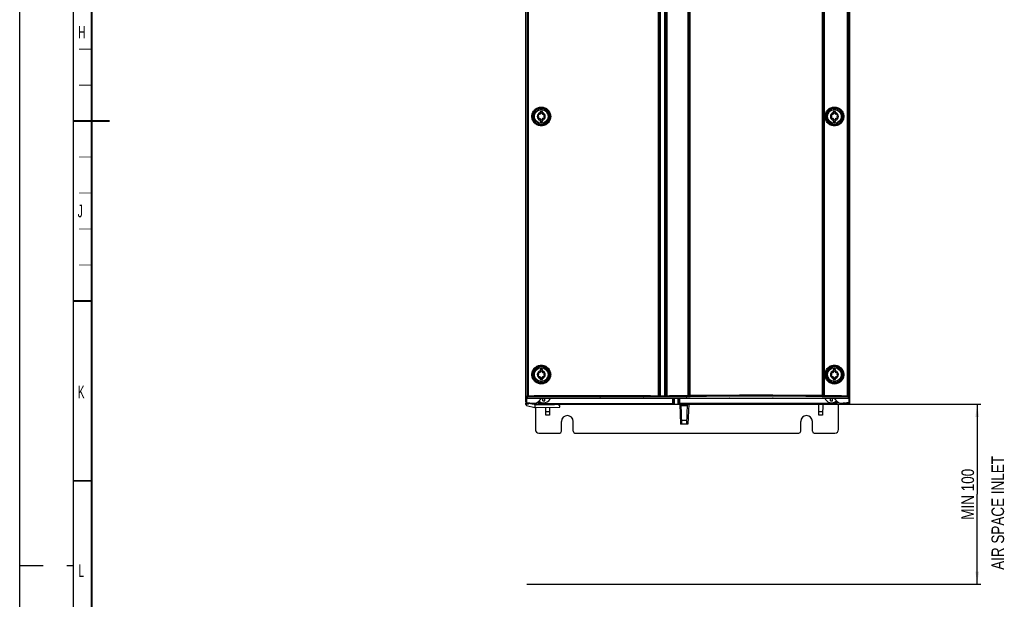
# Model space of a CAD drawing. Header units: millimetres. Extents: x 0 to 1189, y 0 to 841.
# Tile 8 of 67: x 0 to 274, y 288 to 449. Entities that reach past the tile are written whole.
import ezdxf

# ---------------------------------------------------------------- set-up
doc = ezdxf.new("R2010")
doc.units = ezdxf.units.MM
doc.header["$LTSCALE"] = 65.395
doc.linetypes.add('DASHED', pattern=[0.2, 0.1, -0.1])
doc.layers.get('0').update_dxf_attribs({"linetype": 'CONTINUOUS'})
doc.layers.add('DRAFTS', color=7, linetype='CONTINUOUS')
doc.layers.add('ROUNDS', color=7, linetype='CONTINUOUS')
doc.styles.get("Standard").update_dxf_attribs({"font": 'txt', "width": 0.8})
doc.styles.add('TEXTSTYLE_2', font='txt', dxfattribs={"width": 0.6})
doc.dimstyles.new('DIMSTYLE_1', dxfattribs={"dimtxt": 3.5, "dimasz": 3.5, "dimexe": 0.18, "dimexo": 0.0625, "dimgap": 0.09, "dimtad": 1, "dimlfac": 2, "dimdsep": 46, "dimtxsty": 'STANDARD', "dimblk": '_FILLED', "dimblk1": '_FILLED', "dimblk2": '_FILLED', "dimcen": 0.09, "dimclrt": 5, "dimadec": 0, "dimazin": 0, "dimtp": 0.01, "dimtm": 0.01, "dimtfac": 1, "dimtofl": 0, "dimtmove": 0, "dimatfit": 3, "dimldrblk": '_FILLED', "dimfxl": 1, "dimtolj": 1, "dimarcsym": 0})

# ---------------------------------------------------------------- blocks, each defined once
blk = doc.blocks.new('_FILLED')
at = {"color": 0, "linetype": 'BYBLOCK'}
blk.add_solid([(0, 0), (-1, 0.143), (-1, -0.143)], dxfattribs=at)
blk = doc.blocks.new('*D1')
at = {"color": 2, "linetype": 'CONTINUOUS'}
for p, q in [((227.77, 341.78), (267.22, 341.78)), ((266.22, 341.78), (266.22, 316.78)), ((266.22, 291.78), (266.22, 316.78)), ((230.52, 291.78), (267.22, 291.78))]:
    blk.add_line(p, q, dxfattribs=at)
at = {"color": 2, "linetype": 'CONTINUOUS', "xscale": 3.5, "yscale": 3.5, "zscale": 3.5}
for p, rotation in [((266.22, 341.78), 90), ((266.22, 291.78), 270)]:
    blk.add_blockref('_FILLED', p, dxfattribs=dict(at, rotation=rotation))
at = {"color": 5, "linetype": 'CONTINUOUS', "insert": (261.84, 316.78), "char_height": 3.5, "width": 19.6, "attachment_point": 2, "rotation": 90, "line_spacing_factor": 0.9}
blk.add_mtext('MIN 100', dxfattribs=at)

msp = doc.modelspace()

# ---------------------------------------------------------------- linework, layer by layer
at = {"color": 7, "linetype": 'CONTINUOUS'}
for p, q in [((0, 0), (0, 841)), ((230.7701, 342.1269), (230.7701, 571.4346)), ((140.7701, 342.4298), (140.7701, 556.8574)), ((144.7076, 423.1808), (144.7076, 422.4277)), ((145.3326, 423.1808), (144.7076, 423.1808)), ((145.3326, 422.4277), (145.3326, 423.1808)), ((226.8326, 423.1808), (226.2076, 423.1808)), ((226.2076, 423.1808), (226.2076, 422.4277)), ((226.8326, 422.4277), (226.8326, 423.1808)), ((144.7076, 421.1338), (144.7076, 420.3808)), ((144.7076, 420.3808), (145.3326, 420.3808)), ((145.3326, 420.3808), (145.3326, 421.1338)), ((226.2076, 421.1338), (226.2076, 420.3808)), ((226.2076, 420.3808), (226.8326, 420.3808)), ((226.8326, 420.3808), (226.8326, 421.1338)), ((145.3326, 351.4308), (144.7076, 351.4308)), ((144.7076, 351.4308), (144.7076, 350.6777)), ((145.3326, 350.6777), (145.3326, 351.4308)), ((226.8326, 351.4308), (226.2076, 351.4308)), ((226.2076, 351.4308), (226.2076, 350.6777)), ((226.8326, 350.6777), (226.8326, 351.4308)), ((144.7076, 349.3838), (144.7076, 348.6308)), ((144.7076, 348.6308), (145.3326, 348.6308)), ((145.3326, 348.6308), (145.3326, 349.3838)), ((226.2076, 349.3838), (226.2076, 348.6308)), ((226.2076, 348.6308), (226.8326, 348.6308)), ((226.8326, 348.6308), (226.8326, 349.3838)), ((141.0197, 343.5322), (230.5205, 343.5322)), ((145.4701, 342.7475), (145.4701, 343.5322)), ((145.9701, 342.7475), (145.9701, 343.5322)), ((161.4633, 343.5308), (161.3269, 343.5308)), ((173.4633, 343.5308), (173.3269, 343.5308)), ((181.787, 343.5322), (181.7868, 342.0411)), ((181.8951, 341.7808), (181.8951, 343.5322)), ((181.9475, 343.5322), (181.9475, 341.7808)), ((183.0927, 341.7808), (183.0927, 343.5322)), ((183.1451, 341.7808), (183.1451, 343.5322)), ((183.2534, 342.0411), (183.2532, 343.5322)), ((185.4633, 343.5308), (185.3269, 343.5308)), ((197.4633, 343.5308), (197.3269, 343.5308)), ((209.4633, 343.5308), (209.3269, 343.5308)), ((225.4701, 342.7475), (225.4701, 343.5322)), ((225.9701, 342.7475), (225.9701, 343.5322)), ((140.7701, 341.7241), (140.7701, 342.1095)), ((140.9572, 341.4821), (143.2701, 340.8808)), ((141.0114, 342.1799), (141.5201, 342.1622)), ((143.0437, 341.7533), (141.4701, 342.0308)), ((142.6701, 342.1374), (142.6701, 341.8192)), ((143.4506, 341.7462), (143.0437, 341.7533)), ((148.7201, 341.6308), (143.2701, 341.6308)), ((143.2701, 341.6308), (143.2701, 340.8808)), ((143.2701, 340.8808), (150.2201, 340.9414)), ((143.7701, 341.7808), (143.4195, 341.7808)), ((145.7466, 341.7808), (181.5201, 341.7808)), ((146.2563, 341.7808), (146.2589, 341.6308)), ((146.3087, 338.7808), (146.2716, 340.907)), ((147.3459, 340.9163), (147.3087, 338.7808)), ((147.361, 341.7808), (147.3584, 341.6308)), ((148.7201, 341.7808), (148.7201, 341.6308)), ((150.2201, 341.3808), (149.7853, 341.7808)), ((150.2201, 340.9414), (150.2201, 341.3808)), ((181.6828, 341.8382), (181.6829, 341.8383)), ((181.8951, 341.7808), (183.1451, 341.7808)), ((183.5201, 341.7808), (225.6937, 341.7808)), ((183.5376, 341.7808), (183.7296, 336.2808)), ((184.1046, 336.2808), (183.9126, 341.7808)), ((185.6277, 341.7808), (185.4356, 336.2808)), ((186.0027, 341.7808), (185.8106, 336.2808)), ((222.2316, 338.7808), (222.1792, 341.7808)), ((223.2839, 341.7808), (223.2316, 338.7808)), ((227.7701, 341.7808), (230.5288, 341.8771)), ((228.8701, 341.8192), (228.8701, 342.1369)), ((230.5288, 342.1799), (230.0201, 342.1622)), ((230.0701, 341.8611), (230.0701, 342.1639)), ((147.3087, 338.7808), (146.3087, 338.7808)), ((223.2316, 338.7808), (222.2316, 338.7808)), ((185.8106, 336.2808), (183.7296, 336.2808)), ((141.0197, 291.7822), (230.5205, 291.7822))]:
    msp.add_line(p, q, dxfattribs=at)
at = {"color": 2, "linetype": 'CONTINUOUS'}
msp.add_line((15, 5), (15, 836), dxfattribs=at)
at = {"color": 9, "linetype": 'CONTINUOUS'}
for p, q in [((141.12, 556.4586), (141.12, 344.1807)), ((141.3671, 556.4586), (141.3671, 344.1807)), ((177.6173, 344.1805), (177.6173, 556.4587)), ((177.7924, 344.1805), (177.7924, 556.4587)), ((177.9467, 344.1708), (177.9467, 556.4685)), ((178.1244, 343.912), (178.1244, 556.7273)), ((179.4155, 343.912), (179.4155, 556.7273)), ((179.5935, 556.4685), (179.5935, 344.1708)), ((179.7481, 556.4586), (179.7481, 344.1806)), ((179.9226, 556.4586), (179.9226, 344.1806)), ((185.9077, 344.1853), (185.9077, 556.4539)), ((186.0931, 344.1961), (186.0931, 556.4432)), ((186.2055, 556.4351), (186.2055, 344.2042)), ((186.3607, 556.4351), (186.3607, 344.2042)), ((223.1795, 344.2042), (223.1795, 556.4351)), ((223.3347, 344.2042), (223.3347, 556.4351)), ((223.4471, 556.4432), (223.4471, 344.1961)), ((223.6325, 556.4539), (223.6325, 344.1853)), ((230.1746, 344.1801), (230.1746, 556.4591)), ((230.4207, 344.1801), (230.4207, 556.4591)), ((141.0114, 342.1799), (141.0114, 343.5325)), ((141.3671, 344.1807), (141.12, 344.1807)), ((161.3269, 343.5322), (161.3269, 343.5308)), ((161.4633, 343.5308), (161.4633, 343.5322)), ((173.3269, 343.5322), (173.3269, 343.5308)), ((173.4633, 343.5308), (173.4633, 343.5322)), ((177.6147, 343.931), (177.769, 343.9213)), ((177.6173, 344.1805), (177.7924, 344.1805)), ((177.7924, 344.1805), (177.9467, 344.1708)), ((178.1244, 344.1615), (179.4155, 344.1615)), ((178.1244, 343.912), (179.4155, 343.912)), ((179.5935, 344.1708), (179.7481, 344.1806)), ((179.7481, 344.1806), (179.9226, 344.1806)), ((179.7716, 343.9213), (179.9262, 343.9311)), ((181.537, 343.5322), (181.5368, 341.7911)), ((183.5034, 341.7911), (183.5032, 343.5322)), ((185.3269, 343.5322), (185.3269, 343.5308)), ((185.4633, 343.5308), (185.4633, 343.5322)), ((186.0931, 344.1961), (186.2055, 344.2042)), ((186.2055, 344.2042), (186.3607, 344.2042)), ((186.2812, 343.9466), (186.3936, 343.9547)), ((197.3269, 343.5322), (197.3269, 343.5308)), ((197.4633, 343.5308), (197.4633, 343.5322)), ((209.3269, 343.5322), (209.3269, 343.5308)), ((209.4633, 343.5308), (209.4633, 343.5322)), ((223.1466, 343.9547), (223.259, 343.9466)), ((223.1795, 344.2042), (223.3347, 344.2042)), ((223.3347, 344.2042), (223.4471, 344.1961)), ((230.1746, 344.1801), (230.4207, 344.1801)), ((230.5288, 343.5325), (230.5288, 342.1269)), ((145.7465, 342.0368), (181.5368, 342.0368)), ((145.7465, 342.0368), (145.7465, 341.7911)), ((145.7465, 341.7911), (181.5368, 341.7911)), ((145.7466, 341.7808), (145.7465, 341.7911)), ((147.3252, 339.7284), (146.2921, 339.7284)), ((225.6937, 342.0368), (183.5034, 342.0368)), ((225.6937, 341.7911), (183.5034, 341.7911)), ((185.6114, 341.3157), (183.9288, 341.3157)), ((223.2481, 339.7284), (222.215, 339.7284)), ((225.6937, 341.7911), (225.6937, 342.0368)), ((225.6937, 341.7808), (225.6937, 341.7911)), ((230.5288, 342.1269), (230.0701, 342.1109)), ((230.7701, 342.1269), (230.5288, 342.1269)), ((185.4693, 337.2459), (184.0709, 337.2459))]:
    msp.add_line(p, q, dxfattribs=at)
at = {"color": 3, "linetype": 'CONTINUOUS'}
for p, q in [((143.3701, 340.8808), (143.3701, 334.7808)), ((227.6701, 334.7808), (227.6701, 341.7808)), ((144.3701, 333.7808), (150.1451, 333.7808)), ((220.8951, 333.7808), (226.6701, 333.7808))]:
    msp.add_line(p, q, dxfattribs=at)
at = {"color": 7, "linetype": 'DASHED'}
msp.add_line((0, 297), (15, 297), dxfattribs=at)
at = {"color": 7, "linetype": 'CONTINUOUS', "const_width": 0.5}
for points in [[(20, 10), (20, 831)], [(25, 420.5), (15, 420.5)], [(20, 370.5), (15, 370.5)], [(20, 320.5), (15, 320.5)]]:
    msp.add_lwpolyline(points, dxfattribs=at)
at = {"color": 2, "linetype": 'CONTINUOUS', "const_width": 0.25}
for points in [[(20, 440.5), (16.5, 440.5)], [(20, 430.5), (16.5, 430.5)], [(20, 410.5), (16.5, 410.5)], [(20, 400.5), (16.5, 400.5)], [(20, 390.5), (16.5, 390.5)], [(20, 380.5), (16.5, 380.5)]]:
    msp.add_lwpolyline(points, dxfattribs=at)
at = {"color": 7, "linetype": 'CONTINUOUS'}
for points in [[(181.6356, 341.8091), (181.6516, 341.8179), (181.6675, 341.8277), (181.6829, 341.8383)], [(183.3573, 341.8383), (183.3727, 341.8277), (183.3886, 341.8179), (183.4046, 341.8091)]]:
    msp.add_lwpolyline(points, dxfattribs=at)
for centre, radius, start, end in [((145.0201, 421.7808), 1.1, 106.504516, 253.495484), ((144.336, 422.1758), 0.1975, 73.633617, 226.366383), ((143.9594, 421.7808), 0.3483, 313.633617, 46.366383), ((144.4897, 422.6994), 0.3483, 253.633617, 346.366383), ((145.0201, 422.5708), 0.1975, 13.633617, 166.366383), ((145.5505, 422.6994), 0.3483, 193.633617, 286.366383), ((145.0201, 421.7808), 1.1, 286.504516, 73.495484), ((145.7043, 422.1758), 0.1975, 313.633617, 106.366383), ((146.0809, 421.7808), 0.3483, 133.633617, 226.366383), ((226.5201, 421.7808), 1.1, 106.504516, 253.495484), ((225.836, 422.1758), 0.1975, 73.633617, 226.366383), ((225.4594, 421.7808), 0.3483, 313.633617, 46.366383), ((225.9897, 422.6994), 0.3483, 253.633617, 346.366383), ((226.5201, 422.5708), 0.1975, 13.633617, 166.366383), ((227.0505, 422.6994), 0.3483, 193.633617, 286.366383), ((226.5201, 421.7808), 1.1, 286.504516, 73.495484), ((227.2043, 422.1758), 0.1975, 313.633617, 106.366383), ((227.5809, 421.7808), 0.3483, 133.633617, 226.366383), ((144.336, 421.3858), 0.1975, 133.633617, 286.366383), ((144.4897, 420.8621), 0.3483, 13.633617, 106.366383), ((145.0201, 420.9908), 0.1975, 193.633617, 346.366383), ((145.5505, 420.8621), 0.3483, 73.633617, 166.366383), ((145.7043, 421.3858), 0.1975, 253.633617, 46.366383), ((225.836, 421.3858), 0.1975, 133.633617, 286.366383), ((225.9897, 420.8621), 0.3483, 13.633617, 106.366383), ((226.5201, 420.9908), 0.1975, 193.633617, 346.366383), ((227.0505, 420.8621), 0.3483, 73.633617, 166.366383), ((227.2043, 421.3858), 0.1975, 253.633617, 46.366383), ((145.0201, 350.0308), 1.1, 106.504516, 253.495484), ((144.336, 350.4258), 0.1975, 73.633617, 226.366383), ((144.4897, 350.9494), 0.3483, 253.633617, 346.366383), ((145.0201, 350.8208), 0.1975, 13.633617, 166.366383), ((145.5505, 350.9494), 0.3483, 193.633617, 286.366383), ((145.0201, 350.0308), 1.1, 286.504516, 73.495484), ((145.7043, 350.4258), 0.1975, 313.633617, 106.366383), ((226.5201, 350.0308), 1.1, 106.504516, 253.495484), ((225.836, 350.4258), 0.1975, 73.633617, 226.366383), ((225.9897, 350.9494), 0.3483, 253.633617, 346.366383), ((226.5201, 350.8208), 0.1975, 13.633617, 166.366383), ((227.0505, 350.9494), 0.3483, 193.633617, 286.366383), ((226.5201, 350.0308), 1.1, 286.504516, 73.495484), ((227.2043, 350.4258), 0.1975, 313.633617, 106.366383), ((144.336, 349.6358), 0.1975, 133.633617, 286.366383), ((143.9594, 350.0308), 0.3483, 313.633617, 46.366383), ((144.4897, 349.1121), 0.3483, 13.633617, 106.366383), ((145.0201, 349.2408), 0.1975, 193.633617, 346.366383), ((145.5505, 349.1121), 0.3483, 73.633617, 166.366383), ((145.7043, 349.6358), 0.1975, 253.633617, 46.366383), ((146.0809, 350.0308), 0.3483, 133.633617, 226.366383), ((225.836, 349.6358), 0.1975, 133.633617, 286.366383), ((225.4594, 350.0308), 0.3483, 313.633617, 46.366383), ((225.9897, 349.1121), 0.3483, 13.633617, 106.366383), ((226.5201, 349.2408), 0.1975, 193.633617, 346.366383), ((227.0505, 349.1121), 0.3483, 73.633617, 166.366383), ((227.2043, 349.6358), 0.1975, 253.633617, 46.366383), ((227.5809, 350.0308), 0.3483, 133.633617, 226.366383), ((141.0201, 342.4298), 0.25, 179.999707, 267.999677), ((145.7466, 344.7807), 3, 233.879403, 269.999972), ((145.7465, 344.7909), 2.9998, 234.063876, 269.999703), ((145.7201, 344.1808), 2, 228.520277, 341.026771), ((145.7201, 347.3674), 4.6267, 266.902554, 273.097446), ((161.3269, 343.7808), 0.25, 264.194748, 270), ((161.4633, 343.7808), 0.25, 270, 275.805252), ((173.3269, 343.7808), 0.25, 264.194748, 270), ((173.4633, 343.7808), 0.25, 270, 275.805252), ((185.3269, 343.7808), 0.25, 264.194748, 270), ((185.4633, 343.7808), 0.25, 270, 275.805252), ((197.3269, 343.7808), 0.25, 264.194748, 270), ((197.4633, 343.7808), 0.25, 270, 275.805252), ((209.3269, 343.7808), 0.25, 264.194748, 270), ((209.4633, 343.7808), 0.25, 270, 275.805252), ((225.7201, 344.1808), 2, 198.973229, 313.397061), ((225.7201, 347.3674), 4.6267, 266.902554, 273.097446), ((225.6937, 344.7909), 2.9998, 270.000325, 307.002893), ((225.6937, 344.7807), 3, 270.000033, 307.179356), ((230.5201, 342.4298), 0.25, 272.000323, 0.000293), ((141.0201, 341.7241), 0.25, 180, 255.425784), ((143.7701, 342.1308), 0.5, 210.386623, 270), ((181.5201, 342.0308), 0.25, 270.000177, 297.518737), ((181.5368, 342.0411), 0.25, 305.73324, 359.991274), ((183.5034, 342.0411), 0.25, 180.008728, 234.234807), ((183.5201, 342.0308), 0.25, 242.481141, 269.999951), ((230.5201, 342.1269), 0.25, 272, 360)]:
    msp.add_arc(centre, radius, start, end, dxfattribs=at)
at = {"color": 9, "linetype": 'CONTINUOUS'}
for centre, radius, start, end in [((132.9611, 350.986), 10.6245, 317.307054, 320.168434), ((133.2088, 350.7366), 10.6261, 317.313088, 320.17485), ((145.7465, 344.7865), 2.7498, 235.76603, 269.999713), ((204.7701, -1848.534), 2192.8154, 89.5189781, 90.4810219), ((204.7701, -1840.4625), 2184.4945, 89.5180081, 90.4819919), ((225.6937, 344.7865), 2.7498, 270.000319, 305.556148), ((238.1048, 350.5378), 10.3247, 219.78713, 222.728617), ((238.3526, 350.7872), 10.3232, 219.793567, 222.73463), ((181.5368, 342.041), 0.2499, 293.078704, 293.682758), ((181.5366, 342.0415), 0.2504, 293.690813, 303.128421), ((181.5368, 342.0411), 0.25, 303.136799, 305.73324), ((183.5034, 342.0411), 0.25, 234.234807, 236.8622), ((183.5036, 342.0415), 0.2504, 236.870588, 246.309185), ((183.5034, 342.041), 0.2499, 246.317243, 246.921303)]:
    msp.add_arc(centre, radius, start, end, dxfattribs=at)
at = {"color": 3, "linetype": 'CONTINUOUS'}
for centre, radius, start, end in [((152.2701, 337.0308), 1.625, 0, 180), ((218.7701, 337.0308), 1.625, 0, 180), ((144.3701, 334.7808), 1, 180, 270), ((226.6701, 334.7808), 1, 270, 360)]:
    msp.add_arc(centre, radius, start, end, dxfattribs=at)
at = {"color": 7, "linetype": 'CONTINUOUS'}
for centre, major_axis, ratio, start_param, end_param in [((143.1431, 1441.7694), (0, 1099.6749), 0.0349208, -3.13432901, -3.09049556), ((228.3971, 1441.7694), (0, 1099.6749), 0.0349208, -3.19268975, -3.14885629), ((142.5785, 1441.7694), (0, 1099.656), 0.00872687, -3.13916927, -3.1349861), ((147.0345, 1441.7694), (0, 1099.675), 0.45136398, -3.15044251, -3.14887075), ((224.5057, 1441.7694), (0, 1099.675), 0.45136398, -3.13431456, -3.13274279), ((228.9617, 1441.7694), (0, 1099.656), 0.00872687, -3.1481992, -3.14401603)]:
    msp.add_ellipse(centre, major_axis=major_axis, ratio=ratio, start_param=start_param, end_param=end_param, dxfattribs=at)
at = {"color": 9, "linetype": 'CONTINUOUS'}
for points, knots in [([(142.4053, 421.7808), (142.4053, 421.9515), (142.439, 422.294), (142.5887, 422.7873), (142.8318, 423.242), (143.1589, 423.6405), (143.5575, 423.9676), (144.0123, 424.2106), (144.5057, 424.3603), (145.0188, 424.4108), (145.5319, 424.3603), (146.0253, 424.2106), (146.4801, 423.9676), (146.8787, 423.6405), (147.2058, 423.242), (147.4489, 422.7873), (147.5986, 422.294), (147.6323, 421.9515), (147.6323, 421.7808)], [0, 0, 0, 0, 0.06250098, 0.12500176, 0.18750217, 0.25000213, 0.31250164, 0.37500079, 0.43749976, 0.4999987, 0.56249779, 0.62499716, 0.68749687, 0.74999696, 0.81249738, 0.87499809, 0.937499, 1, 1, 1, 1]), ([(223.9084, 421.7808), (223.9084, 421.9516), (223.9421, 422.2941), (224.0918, 422.7874), (224.3349, 423.2422), (224.6621, 423.6407), (225.0607, 423.9678), (225.5155, 424.2109), (226.0089, 424.3605), (226.5221, 424.411), (227.0353, 424.3605), (227.5287, 424.2108), (227.9835, 423.9678), (228.3821, 423.6407), (228.7093, 423.2422), (228.9524, 422.7874), (229.1021, 422.2941), (229.1358, 421.9516), (229.1358, 421.7808)], [0, 0, 0, 0, 0.06250233, 0.12500439, 0.18750592, 0.25000673, 0.3125067, 0.37500581, 0.43750416, 0.50000196, 0.56249955, 0.62499729, 0.68749556, 0.74999466, 0.81249475, 0.87499583, 0.9374977, 1, 1, 1, 1]), ([(147.6323, 421.7808), (147.6323, 421.61), (147.5986, 421.2675), (147.4489, 420.7743), (147.2058, 420.3195), (146.8787, 419.921), (146.4801, 419.5939), (146.0253, 419.3509), (145.5319, 419.2013), (145.0188, 419.1507), (144.5057, 419.2013), (144.0123, 419.3509), (143.5575, 419.5939), (143.1589, 419.921), (142.8318, 420.3195), (142.5887, 420.7743), (142.439, 421.2675), (142.4053, 421.61), (142.4053, 421.7808)], [0, 0, 0, 0, 0.062501, 0.12500191, 0.18750262, 0.25000304, 0.31250313, 0.37500284, 0.43750221, 0.5000013, 0.56250024, 0.62499921, 0.68749836, 0.74999787, 0.81249783, 0.87499824, 0.93749902, 1, 1, 1, 1]), ([(142.6576, 421.7808), (142.6576, 421.9352), (142.6881, 422.2449), (142.8234, 422.691), (143.0432, 423.1022), (143.339, 423.4627), (143.6994, 423.7585), (144.1106, 423.9783), (144.5568, 424.1136), (145.0209, 424.1593), (145.4849, 424.1136), (145.9311, 423.9783), (146.3423, 423.7585), (146.7027, 423.4627), (146.9985, 423.1022), (147.2183, 422.691), (147.3537, 422.2449), (147.3841, 421.9352), (147.3841, 421.7808)], [0, 0, 0, 0, 0.06250125, 0.12500225, 0.18750278, 0.25000273, 0.31250212, 0.37500106, 0.43749975, 0.49999841, 0.56249725, 0.62499643, 0.68749606, 0.74999615, 0.81249668, 0.87499757, 0.93749872, 1, 1, 1, 1]), ([(147.3841, 421.7808), (147.3841, 421.6263), (147.3537, 421.3166), (147.2183, 420.8705), (146.9985, 420.4593), (146.7027, 420.0989), (146.3423, 419.803), (145.9311, 419.5832), (145.4849, 419.4479), (145.0209, 419.4022), (144.5568, 419.4479), (144.1106, 419.5833), (143.6994, 419.8031), (143.339, 420.0989), (143.0432, 420.4593), (142.8234, 420.8706), (142.6881, 421.3166), (142.6576, 421.6263), (142.6576, 421.7808)], [0, 0, 0, 0, 0.06250128, 0.12500243, 0.18750332, 0.25000385, 0.31250394, 0.37500357, 0.43750275, 0.50000159, 0.56250025, 0.62499894, 0.68749788, 0.74999727, 0.81249722, 0.87499775, 0.93749875, 1, 1, 1, 1]), ([(229.1358, 421.7808), (229.1358, 421.61), (229.1021, 421.2674), (228.9524, 420.7742), (228.7093, 420.3194), (228.3821, 419.9208), (227.9835, 419.5937), (227.5287, 419.3507), (227.0353, 419.201), (226.5221, 419.1505), (226.0089, 419.201), (225.5155, 419.3507), (225.0607, 419.5937), (224.6621, 419.9208), (224.3349, 420.3194), (224.0918, 420.7741), (223.9421, 421.2674), (223.9084, 421.61), (223.9084, 421.7808)], [0, 0, 0, 0, 0.0625023, 0.12500417, 0.18750525, 0.25000534, 0.31250444, 0.37500271, 0.43750045, 0.49999804, 0.56249584, 0.62499419, 0.6874933, 0.74999327, 0.81249408, 0.87499561, 0.93749767, 1, 1, 1, 1]), ([(224.1555, 421.7808), (224.1555, 421.9352), (224.1859, 422.245), (224.3213, 422.6911), (224.5411, 423.1024), (224.837, 423.4629), (225.1975, 423.7587), (225.6087, 423.9785), (226.0549, 424.1139), (226.519, 424.1596), (226.9831, 424.1139), (227.4293, 423.9785), (227.8405, 423.7587), (228.201, 423.4629), (228.4968, 423.1024), (228.7166, 422.6911), (228.852, 422.245), (228.8825, 421.9352), (228.8825, 421.7808)], [0, 0, 0, 0, 0.0625029, 0.12500546, 0.18750736, 0.25000836, 0.31250831, 0.37500719, 0.43750513, 0.50000241, 0.5624994, 0.6249966, 0.68749445, 0.74999334, 0.81249347, 0.87499481, 0.93749714, 1, 1, 1, 1]), ([(228.8825, 421.7808), (228.8825, 421.6263), (228.852, 421.3166), (228.7166, 420.8704), (228.4968, 420.4591), (228.201, 420.0987), (227.8405, 419.8028), (227.4293, 419.583), (226.9831, 419.4477), (226.519, 419.4019), (226.0549, 419.4477), (225.6087, 419.583), (225.1975, 419.8028), (224.837, 420.0987), (224.5411, 420.4591), (224.3213, 420.8704), (224.1859, 421.3166), (224.1555, 421.6263), (224.1555, 421.7808)], [0, 0, 0, 0, 0.06250286, 0.12500519, 0.18750653, 0.25000666, 0.31250555, 0.3750034, 0.4375006, 0.4999976, 0.56249487, 0.62499281, 0.68749169, 0.74999164, 0.81249264, 0.87499454, 0.9374971, 1, 1, 1, 1]), ([(142.4053, 350.0308), (142.4053, 350.2015), (142.439, 350.544), (142.5887, 351.0373), (142.8318, 351.492), (143.1589, 351.8905), (143.5575, 352.2176), (144.0123, 352.4606), (144.5057, 352.6103), (145.0188, 352.6608), (145.5319, 352.6103), (146.0253, 352.4606), (146.4801, 352.2176), (146.8787, 351.8905), (147.2058, 351.492), (147.4489, 351.0373), (147.5986, 350.544), (147.6323, 350.2015), (147.6323, 350.0308)], [0, 0, 0, 0, 0.06250098, 0.12500176, 0.18750217, 0.25000213, 0.31250164, 0.37500079, 0.43749976, 0.4999987, 0.56249779, 0.62499716, 0.68749687, 0.74999696, 0.81249738, 0.87499809, 0.937499, 1, 1, 1, 1]), ([(142.6576, 350.0308), (142.6576, 350.1852), (142.6881, 350.4949), (142.8234, 350.941), (143.0432, 351.3522), (143.339, 351.7127), (143.6994, 352.0085), (144.1106, 352.2283), (144.5568, 352.3636), (145.0209, 352.4093), (145.4849, 352.3636), (145.9311, 352.2283), (146.3423, 352.0085), (146.7027, 351.7127), (146.9985, 351.3522), (147.2183, 350.941), (147.3537, 350.4949), (147.3841, 350.1852), (147.3841, 350.0308)], [0, 0, 0, 0, 0.06250125, 0.12500225, 0.18750278, 0.25000273, 0.31250212, 0.37500106, 0.43749975, 0.49999841, 0.56249725, 0.62499643, 0.68749606, 0.74999615, 0.81249668, 0.87499757, 0.93749872, 1, 1, 1, 1]), ([(223.9084, 350.0308), (223.9084, 350.2016), (223.9421, 350.5441), (224.0918, 351.0374), (224.3349, 351.4922), (224.6621, 351.8907), (225.0607, 352.2178), (225.5155, 352.4609), (226.0089, 352.6105), (226.5221, 352.661), (227.0353, 352.6105), (227.5287, 352.4608), (227.9835, 352.2178), (228.3821, 351.8907), (228.7093, 351.4922), (228.9524, 351.0374), (229.1021, 350.5441), (229.1358, 350.2016), (229.1358, 350.0308)], [0, 0, 0, 0, 0.06250233, 0.12500439, 0.18750592, 0.25000673, 0.3125067, 0.37500581, 0.43750416, 0.50000196, 0.56249955, 0.62499729, 0.68749556, 0.74999466, 0.81249475, 0.87499583, 0.9374977, 1, 1, 1, 1]), ([(224.1555, 350.0308), (224.1555, 350.1852), (224.1859, 350.495), (224.3213, 350.9411), (224.5411, 351.3524), (224.837, 351.7129), (225.1975, 352.0087), (225.6087, 352.2285), (226.0549, 352.3639), (226.519, 352.4096), (226.9831, 352.3639), (227.4293, 352.2285), (227.8405, 352.0087), (228.201, 351.7129), (228.4968, 351.3524), (228.7166, 350.9411), (228.852, 350.495), (228.8825, 350.1852), (228.8825, 350.0308)], [0, 0, 0, 0, 0.0625029, 0.12500546, 0.18750736, 0.25000836, 0.31250831, 0.37500719, 0.43750513, 0.50000241, 0.5624994, 0.6249966, 0.68749445, 0.74999334, 0.81249347, 0.87499481, 0.93749714, 1, 1, 1, 1]), ([(147.6323, 350.0308), (147.6323, 349.86), (147.5986, 349.5175), (147.4489, 349.0243), (147.2058, 348.5695), (146.8787, 348.171), (146.4801, 347.8439), (146.0253, 347.6009), (145.5319, 347.4513), (145.0188, 347.4007), (144.5057, 347.4513), (144.0123, 347.6009), (143.5575, 347.8439), (143.1589, 348.171), (142.8318, 348.5695), (142.5887, 349.0243), (142.439, 349.5175), (142.4053, 349.86), (142.4053, 350.0308)], [0, 0, 0, 0, 0.062501, 0.12500191, 0.18750262, 0.25000304, 0.31250313, 0.37500284, 0.43750221, 0.5000013, 0.56250024, 0.62499921, 0.68749836, 0.74999787, 0.81249783, 0.87499824, 0.93749902, 1, 1, 1, 1]), ([(147.3841, 350.0308), (147.3841, 349.8763), (147.3537, 349.5666), (147.2183, 349.1205), (146.9985, 348.7093), (146.7027, 348.3489), (146.3423, 348.053), (145.9311, 347.8332), (145.4849, 347.6979), (145.0209, 347.6522), (144.5568, 347.6979), (144.1106, 347.8333), (143.6994, 348.0531), (143.339, 348.3489), (143.0432, 348.7093), (142.8234, 349.1206), (142.6881, 349.5666), (142.6576, 349.8763), (142.6576, 350.0308)], [0, 0, 0, 0, 0.06250128, 0.12500243, 0.18750332, 0.25000385, 0.31250394, 0.37500357, 0.43750275, 0.50000159, 0.56250025, 0.62499894, 0.68749788, 0.74999727, 0.81249722, 0.87499775, 0.93749875, 1, 1, 1, 1]), ([(229.1358, 350.0308), (229.1358, 349.86), (229.1021, 349.5174), (228.9524, 349.0242), (228.7093, 348.5694), (228.3821, 348.1708), (227.9835, 347.8437), (227.5287, 347.6007), (227.0353, 347.451), (226.5221, 347.4005), (226.0089, 347.451), (225.5155, 347.6007), (225.0607, 347.8437), (224.6621, 348.1708), (224.3349, 348.5694), (224.0918, 349.0241), (223.9421, 349.5174), (223.9084, 349.86), (223.9084, 350.0308)], [0, 0, 0, 0, 0.0625023, 0.12500417, 0.18750525, 0.25000534, 0.31250444, 0.37500271, 0.43750045, 0.49999804, 0.56249584, 0.62499419, 0.6874933, 0.74999327, 0.81249408, 0.87499561, 0.93749767, 1, 1, 1, 1]), ([(228.8825, 350.0308), (228.8825, 349.8763), (228.852, 349.5666), (228.7166, 349.1204), (228.4968, 348.7091), (228.201, 348.3487), (227.8405, 348.0528), (227.4293, 347.833), (226.9831, 347.6977), (226.519, 347.6519), (226.0549, 347.6977), (225.6087, 347.833), (225.1975, 348.0528), (224.837, 348.3487), (224.5411, 348.7091), (224.3213, 349.1204), (224.1859, 349.5666), (224.1555, 349.8763), (224.1555, 350.0308)], [0, 0, 0, 0, 0.06250286, 0.12500519, 0.18750653, 0.25000666, 0.31250555, 0.3750034, 0.4375006, 0.4999976, 0.56249487, 0.62499281, 0.68749169, 0.74999164, 0.81249264, 0.87499454, 0.9374971, 1, 1, 1, 1]), ([(141.12, 344.1807), (141.1201, 344.1483), (141.1333, 344.0828), (141.1889, 344), (141.2717, 343.9444), (141.3372, 343.9313), (141.3697, 343.9312)], [0, 0, 0, 0, 0.24982109, 0.49990302, 0.75004168, 1, 1, 1, 1]), ([(141.3671, 344.1807), (150.4297, 344.1865), (162.5131, 344.1885), (174.5965, 344.1825), (177.6173, 344.1805)], [0, 0, 0, 0, 0.75000345, 1, 1, 1, 1]), ([(141.3671, 344.1807), (141.3672, 344.15), (141.3672, 344.1053), (141.3676, 344.0483), (141.3678, 344.0115), (141.3683, 343.9808), (141.3685, 343.9571), (141.3692, 343.9414), (141.3692, 343.9336), (141.3697, 343.9312)], [0, 0, 0, 0, 0.36883475, 0.53686004, 0.68586621, 0.81057539, 0.9065713, 0.97045881, 1, 1, 1, 1]), ([(141.3697, 343.9312), (150.431, 343.937), (162.5126, 343.939), (174.5943, 343.933), (177.6147, 343.931)], [0, 0, 0, 0, 0.75000345, 1, 1, 1, 1]), ([(177.7924, 344.1805), (177.7914, 344.1491), (177.7814, 344.088), (177.7435, 344.008), (177.6869, 343.95), (177.6379, 343.9325), (177.6147, 343.931)], [0, 0, 0, 0, 0.28441093, 0.55176184, 0.78949455, 1, 1, 1, 1]), ([(177.6173, 344.1805), (177.6173, 344.1499), (177.6171, 344.0928), (177.6167, 344.0254), (177.6161, 343.9807), (177.6158, 343.957), (177.6152, 343.9413), (177.6151, 343.9335), (177.6147, 343.931)], [0, 0, 0, 0, 0.3688343, 0.68586511, 0.81057419, 0.90657011, 0.9704579, 1, 1, 1, 1]), ([(177.9467, 344.1708), (177.9457, 344.1393), (177.9357, 344.0783), (177.8978, 343.9982), (177.8413, 343.9402), (177.7923, 343.9227), (177.769, 343.9213)], [0, 0, 0, 0, 0.28441808, 0.55176888, 0.78949642, 1, 1, 1, 1]), ([(177.769, 343.9213), (177.8232, 343.9178), (177.9417, 343.9134), (178.0602, 343.912), (178.1244, 343.912)], [0, 0, 0, 0, 0.45826621, 1, 1, 1, 1]), ([(177.9467, 344.1708), (177.9737, 344.1673), (178.033, 344.1629), (178.0923, 344.1615), (178.1244, 344.1615)], [0, 0, 0, 0, 0.45848224, 1, 1, 1, 1]), ([(179.4155, 344.1615), (179.4477, 344.1615), (179.5072, 344.1629), (179.5665, 344.1674), (179.5935, 344.1708)], [0, 0, 0, 0, 0.54172933, 1, 1, 1, 1]), ([(179.4155, 343.912), (179.4799, 343.912), (179.5986, 343.9134), (179.7173, 343.9178), (179.7716, 343.9213)], [0, 0, 0, 0, 0.54194748, 1, 1, 1, 1]), ([(179.5935, 344.1708), (179.5945, 344.1394), (179.6046, 344.0783), (179.6425, 343.9982), (179.6992, 343.9402), (179.7483, 343.9227), (179.7716, 343.9213)], [0, 0, 0, 0, 0.28424006, 0.55150113, 0.78928919, 1, 1, 1, 1]), ([(179.7481, 344.1806), (179.7491, 344.1492), (179.7592, 344.0881), (179.7971, 344.0081), (179.8538, 343.9501), (179.9029, 343.9326), (179.9262, 343.9311)], [0, 0, 0, 0, 0.28423291, 0.5514941, 0.78928734, 1, 1, 1, 1]), ([(179.9226, 344.1806), (179.9226, 344.15), (179.9228, 344.1053), (179.9233, 344.0483), (179.9237, 344.0115), (179.9242, 343.9808), (179.9247, 343.9571), (179.9254, 343.9414), (179.9257, 343.9335), (179.9262, 343.9311)], [0, 0, 0, 0, 0.36879491, 0.5368041, 0.68579855, 0.81050214, 0.90650112, 0.97040569, 1, 1, 1, 1]), ([(185.9077, 344.1853), (185.9417, 344.1854), (186.0036, 344.187), (186.0655, 344.1921), (186.0931, 344.1961)], [0, 0, 0, 0, 0.54870896, 1, 1, 1, 1]), ([(185.9077, 344.1853), (185.9077, 344.1547), (185.9079, 344.11), (185.9082, 344.053), (185.9085, 344.0162), (185.9089, 343.9855), (185.9093, 343.9618), (185.9099, 343.9461), (185.91, 343.9382), (185.9104, 343.9358)], [0, 0, 0, 0, 0.36881643, 0.53683506, 0.6858374, 0.81054632, 0.90654622, 0.97044268, 1, 1, 1, 1]), ([(185.9104, 343.9358), (185.9783, 343.9359), (186.102, 343.9375), (186.2256, 343.9426), (186.2812, 343.9466)], [0, 0, 0, 0, 0.54901023, 1, 1, 1, 1]), ([(186.0931, 344.1961), (186.0941, 344.1645), (186.1048, 344.103), (186.1451, 344.0226), (186.2055, 343.9649), (186.2567, 343.9479), (186.2812, 343.9466)], [0, 0, 0, 0, 0.27890771, 0.54351359, 0.78314753, 1, 1, 1, 1]), ([(186.2055, 344.2042), (186.2065, 344.1726), (186.2171, 344.1111), (186.2575, 344.0307), (186.3179, 343.973), (186.3691, 343.956), (186.3936, 343.9547)], [0, 0, 0, 0, 0.27890255, 0.54350882, 0.78314657, 1, 1, 1, 1]), ([(186.3607, 344.2042), (186.361, 344.1735), (186.3624, 344.1287), (186.3666, 344.0717), (186.3706, 344.0349), (186.3752, 344.0042), (186.3805, 343.9801), (186.3858, 343.9643), (186.3907, 343.956), (186.3936, 343.9547)], [0, 0, 0, 0, 0.36225587, 0.52765219, 0.6747915, 0.79869184, 0.89536044, 0.96225299, 1, 1, 1, 1]), ([(223.3347, 344.2042), (223.3337, 344.1726), (223.3231, 344.1111), (223.2827, 344.0307), (223.2224, 343.973), (223.1711, 343.956), (223.1466, 343.9547)], [0, 0, 0, 0, 0.27890254, 0.54350882, 0.78314657, 1, 1, 1, 1]), ([(223.1795, 344.2042), (223.1792, 344.1735), (223.1778, 344.1287), (223.1736, 344.0717), (223.1697, 344.0349), (223.165, 344.0042), (223.1597, 343.9801), (223.1545, 343.9643), (223.1495, 343.956), (223.1466, 343.9547)], [0, 0, 0, 0, 0.36225587, 0.52765219, 0.6747915, 0.79869184, 0.89536044, 0.96225299, 1, 1, 1, 1]), ([(223.4471, 344.1961), (223.4461, 344.1645), (223.4355, 344.103), (223.3951, 344.0226), (223.3347, 343.9649), (223.2835, 343.9479), (223.259, 343.9466)], [0, 0, 0, 0, 0.27890771, 0.5435136, 0.78314753, 1, 1, 1, 1]), ([(223.259, 343.9466), (223.3146, 343.9426), (223.4382, 343.9375), (223.5619, 343.9359), (223.6298, 343.9358)], [0, 0, 0, 0, 0.45098977, 1, 1, 1, 1]), ([(223.4471, 344.1961), (223.4748, 344.1921), (223.5366, 344.187), (223.5985, 344.1854), (223.6325, 344.1853)], [0, 0, 0, 0, 0.45129104, 1, 1, 1, 1]), ([(223.6325, 344.1853), (223.6325, 344.1547), (223.6324, 344.11), (223.632, 344.053), (223.6317, 344.0162), (223.6313, 343.9855), (223.631, 343.9618), (223.6303, 343.9461), (223.6302, 343.9382), (223.6298, 343.9358)], [0, 0, 0, 0, 0.36881638, 0.53683499, 0.68583732, 0.81054625, 0.90654616, 0.97044265, 1, 1, 1, 1]), ([(230.1746, 344.1801), (230.1746, 344.1495), (230.1745, 344.1048), (230.174, 344.0478), (230.1736, 344.011), (230.173, 343.9803), (230.1726, 343.9566), (230.1717, 343.9409), (230.1716, 343.933), (230.171, 343.9306)], [0, 0, 0, 0, 0.36879259, 0.53680075, 0.68579435, 0.81049736, 0.90649622, 0.97040159, 1, 1, 1, 1]), ([(230.171, 343.9306), (230.2034, 343.9307), (230.269, 343.9439), (230.3518, 343.9994), (230.4074, 344.0822), (230.4206, 344.1477), (230.4207, 344.1801)], [0, 0, 0, 0, 0.24995828, 0.5000969, 0.75017884, 1, 1, 1, 1]), ([(181.5201, 341.7808), (181.5215, 341.7815), (181.5273, 341.7846), (181.5328, 341.7882), (181.5368, 341.7911)], [0, 0, 0, 0, 0.24187768, 1, 1, 1, 1]), ([(181.7868, 342.0411), (181.7868, 342.041), (181.7862, 342.0408), (181.7848, 342.0405), (181.7811, 342.0401), (181.7753, 342.0398), (181.767, 342.0394), (181.7566, 342.039), (181.744, 342.0386), (181.7294, 342.0383), (181.7064, 342.0379), (181.6739, 342.0374), (181.6312, 342.037), (181.5849, 342.0368), (181.5531, 342.0368), (181.5368, 342.0368)], [0, 0, 0, 0, 0.00147704, 0.00518504, 0.01967419, 0.04356089, 0.07663876, 0.11859742, 0.1690365, 0.22747241, 0.29334385, 0.44479384, 0.61757155, 0.80504109, 1, 1, 1, 1]), ([(183.5034, 342.0368), (183.4872, 342.0368), (183.4553, 342.0368), (183.409, 342.037), (183.3663, 342.0374), (183.3338, 342.0379), (183.3108, 342.0383), (183.2962, 342.0386), (183.2836, 342.039), (183.2732, 342.0394), (183.2649, 342.0398), (183.2591, 342.0401), (183.2554, 342.0405), (183.254, 342.0408), (183.2534, 342.041), (183.2534, 342.0411)], [0, 0, 0, 0, 0.19495891, 0.38242845, 0.55520615, 0.70665613, 0.77252758, 0.83096349, 0.88140257, 0.92336123, 0.9564391, 0.9803258, 0.99481496, 0.99852296, 1, 1, 1, 1]), ([(183.5034, 341.7911), (183.5048, 341.7901), (183.5102, 341.7864), (183.5158, 341.783), (183.5201, 341.7808)], [0, 0, 0, 0, 0.25860844, 1, 1, 1, 1]), ([(230.5288, 342.1269), (230.5294, 342.1107), (230.5304, 342.0789), (230.5315, 342.0326), (230.5323, 341.99), (230.5325, 341.9526), (230.5324, 341.9255), (230.532, 341.9074), (230.5316, 341.8969), (230.5311, 341.8888), (230.5305, 341.8825), (230.5299, 341.8794), (230.5293, 341.8771), (230.5288, 341.8771)], [0, 0, 0, 0, 0.19471061, 0.3819134, 0.55443514, 0.70567021, 0.82983596, 0.88024493, 0.92220955, 0.95534145, 0.97935421, 0.9941084, 1, 1, 1, 1])]:
    msp.add_open_spline(points, degree=3, knots=knots, dxfattribs=at)
at = {"color": 7, "linetype": 'CONTINUOUS'}
for points, knots in [([(141.0197, 343.5322), (140.9872, 343.5322), (140.9216, 343.5452), (140.8386, 343.6007), (140.7831, 343.6837), (140.7701, 343.7494), (140.7701, 343.7819)], [0, 0, 0, 0, 0.25000287, 0.49999856, 0.7499951, 1, 1, 1, 1]), ([(230.7701, 343.7819), (230.7701, 343.7494), (230.7572, 343.6837), (230.7016, 343.6007), (230.6186, 343.5452), (230.553, 343.5322), (230.5205, 343.5322)], [0, 0, 0, 0, 0.2500049, 0.50000144, 0.74999713, 1, 1, 1, 1])]:
    msp.add_open_spline(points, degree=3, knots=knots, dxfattribs=at)
at = {"color": 9, "linetype": 'CONTINUOUS'}
for points in [[(179.9226, 344.1806), (181.9177, 344.1824), (183.9127, 344.184), (185.9077, 344.1853)], [(179.9262, 343.9311), (181.9209, 343.9329), (183.9157, 343.9345), (185.9104, 343.9358)], [(223.6298, 343.9358), (225.8102, 343.9343), (227.9906, 343.9326), (230.171, 343.9306)], [(223.6325, 344.1853), (225.8132, 344.1839), (227.9939, 344.1821), (230.1746, 344.1801)], [(181.5368, 341.7911), (181.5701, 341.7911), (181.6041, 341.7981), (181.6348, 341.8111)], [(183.4054, 341.8111), (183.4361, 341.7981), (183.4701, 341.7911), (183.5034, 341.7911)]]:
    msp.add_open_spline(points, degree=3, dxfattribs=at)
at = {"layer": 'DRAFTS', "color": 7, "linetype": 'CONTINUOUS'}
for p, q in [((142.0201, 342.137), (142.6018, 342.1167)), ((229.5201, 342.137), (228.9384, 342.1167))]:
    msp.add_line(p, q, dxfattribs=at)
for centre in [(145.0201, 421.7808), (226.5201, 421.7808), (145.0201, 350.0308), (226.5201, 350.0308)]:
    msp.add_circle(centre, 2.3125, dxfattribs=at)
for centre, major_axis, ratio, start_param, end_param in [((141.5675, 1441.7694), (0, 1099.6207), 0.00872687, -3.14653539, -3.14506752), ((183.4708, 1441.7694), (1101.084, 0), 0.99939008, -1.6088922, -1.60845058), ((188.0694, 1441.7694), (1101.084, 0), 0.99939008, -1.53314207, -1.53270045), ((229.9727, 1441.7694), (0, 1099.6207), 0.00872687, -3.13811779, -3.13664992)]:
    msp.add_ellipse(centre, major_axis=major_axis, ratio=ratio, start_param=start_param, end_param=end_param, dxfattribs=at)
at = {"layer": 'ROUNDS', "color": 7, "linetype": 'CONTINUOUS'}
for p, q in [((140.7701, 342.4298), (140.7701, 342.1095)), ((161.4633, 343.5308), (161.3269, 343.5308)), ((173.4633, 343.5308), (173.3269, 343.5308)), ((185.4633, 343.5308), (185.3269, 343.5308)), ((197.4633, 343.5308), (197.3269, 343.5308)), ((209.4633, 343.5308), (209.3269, 343.5308)), ((141.4701, 341.8436), (141.0114, 341.8596)), ((141.4701, 341.8436), (141.4701, 342.1622)), ((143.7701, 341.7808), (181.8951, 341.7808)), ((183.1451, 341.7808), (227.7701, 341.7808))]:
    msp.add_line(p, q, dxfattribs=at)
at = {"layer": 'ROUNDS', "color": 9, "linetype": 'CONTINUOUS'}
for p, q in [((141.0157, 342.1095), (140.7701, 342.1095)), ((141.0157, 342.1799), (141.0157, 342.1095)), ((141.4701, 342.0936), (141.0157, 342.1095))]:
    msp.add_line(p, q, dxfattribs=at)
at = {"layer": 'ROUNDS', "color": 3, "linetype": 'CONTINUOUS'}
for p, q in [((150.6451, 334.2808), (150.6451, 337.0308)), ((153.8951, 334.2808), (153.8951, 337.0308)), ((217.1451, 334.2808), (217.1451, 337.0308)), ((220.3951, 334.2808), (220.3951, 337.0308)), ((154.3951, 333.7808), (216.6451, 333.7808))]:
    msp.add_line(p, q, dxfattribs=at)
at = {"layer": 'ROUNDS', "color": 7, "linetype": 'CONTINUOUS'}
for centre in [(145.0201, 421.7808), (226.5201, 421.7808), (145.0201, 350.0308), (226.5201, 350.0308)]:
    msp.add_circle(centre, 2, dxfattribs=at)
at = {"layer": 'ROUNDS', "color": 9, "linetype": 'CONTINUOUS'}
for centre in [(145.0201, 421.7808), (226.5201, 421.7808), (145.0201, 350.0308), (226.5201, 350.0308)]:
    msp.add_circle(centre, 1.9, dxfattribs=at)
at = {"layer": 'ROUNDS', "color": 7, "linetype": 'CONTINUOUS'}
for centre, radius, start, end in [((141.0201, 342.1095), 0.25, 180, 268), ((143.7701, 342.7808), 1, 220.665342, 270), ((227.7701, 342.7808), 1, 270, 319.334658)]:
    msp.add_arc(centre, radius, start, end, dxfattribs=at)
at = {"layer": 'ROUNDS', "color": 3, "linetype": 'CONTINUOUS'}
for centre, start, end in [((150.1451, 334.2808), 270, 360), ((154.3951, 334.2808), 180, 270), ((216.6451, 334.2808), 270, 360), ((220.8951, 334.2808), 180, 270)]:
    msp.add_arc(centre, 0.5, start, end, dxfattribs=at)
at = {"layer": 'ROUNDS', "color": 9, "linetype": 'CONTINUOUS'}
for points, knots in [([(141.0104, 341.8932), (141.0103, 341.8849), (141.0136, 341.8776), (141.0085, 341.8597), (141.0114, 341.8596)], [0, 0, 0, 0, 0.74235009, 1, 1, 1, 1]), ([(141.0157, 342.1095), (141.015, 342.088), (141.0127, 342.0159), (141.0106, 341.9438), (141.0104, 341.8932)], [0, 0, 0, 0, 0.29776789, 1, 1, 1, 1])]:
    msp.add_open_spline(points, degree=3, knots=knots, dxfattribs=at)

# ---------------------------------------------------------------- texts
at = {"color": 5, "linetype": 'CONTINUOUS', "char_height": 3.5, "width": 2.1, "attachment_point": 1, "line_spacing_factor": 0.9, "style": 'TEXTSTYLE_2'}
for s, insert in [('H', (16.2877, 446.9523)), ('J', (16.1192, 397.2407)), ('K', (16.1519, 346.966)), ('L', (16.3377, 297.2906))]:
    msp.add_mtext(s, dxfattribs=dict(at, insert=insert))
at = {"color": 5, "linetype": 'CONTINUOUS', "insert": (270.1992, 295.7862), "char_height": 3.5, "width": 42, "attachment_point": 1, "rotation": 90, "line_spacing_factor": 0.9}
msp.add_mtext('AIR SPACE INLET', dxfattribs=at)

# ---------------------------------------------------------------- dimensions: what is measured, and where the dimension line sits
at = {"color": 2, "linetype": 'CONTINUOUS'}
dim = msp.add_linear_dim(base=(266.2189, 291.7822), p1=(227.7701, 341.7808), p2=(230.5205, 291.7822), angle=270, text='MIN <>', dimstyle='DIMSTYLE_1', dxfattribs=at)
dim.commit()
dim.dimension.update_dxf_attribs({"geometry": '*D1', "text_midpoint": (265.7894, 312.4009), "dimtype": 160})

doc.saveas('drawing.dxf')
